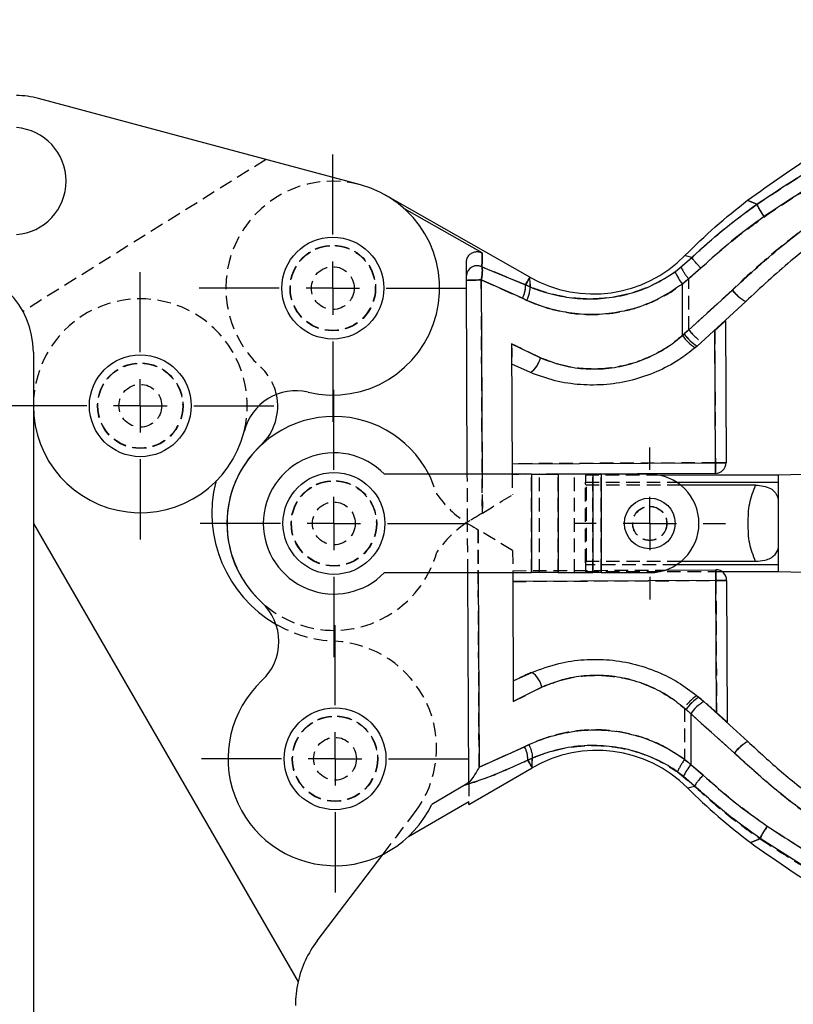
# Model space of a CAD drawing. Extents: x 36 to 398, y 6 to 290.
# Tile 6 of 11: x 125 to 198, y 146 to 238. Entities that reach past the tile are written whole.
import ezdxf

# ---------------------------------------------------------------- set-up
doc = ezdxf.new("R2010")
doc.units = 0
doc.linetypes.add('HIDDEN', pattern=[1.905, 1.27, -0.635])
doc.layers.get('0').update_dxf_attribs({"linetype": 'CONTINUOUS'})
doc.styles.add('SLDTEXTSTYLE0', font='TXT', dxfattribs={"width": 0.75})
doc.dimstyles.new('SLDDIMSTYLE1', dxfattribs={"dimtxt": 3.5, "dimasz": 3.302, "dimexe": 0, "dimexo": 0.0625, "dimgap": 0.875, "dimtad": 1, "dimdec": 0, "dimrnd": 1e-09, "dimzin": 12, "dimtxsty": 'SLDTEXTSTYLE0', "dimsah": 1, "dimcen": 0.09, "dimazin": 3, "dimtfac": 1, "dimtofl": 0, "dimtmove": 0, "dimatfit": 3, "dimtolj": 1, "dimtzin": 12})

# ---------------------------------------------------------------- blocks, each defined once
blk = doc.blocks.new('_D_1')
at = {"color": 179, "linetype": 'CONTINUOUS'}
for p, q in [((48.646, 231.46), (48.646, 286.46)), ((253.549, 234.404), (253.549, 286.46)), ((48.646, 285.46), (253.549, 285.46))]:
    blk.add_line(p, q, dxfattribs=at)
for points in [[(48.646, 285.46), (51.948, 284.952), (51.948, 285.968)], [(253.549, 285.46), (250.247, 285.968), (250.247, 284.952)]]:
    blk.add_solid(points, dxfattribs=at)
at = {"color": 179, "linetype": 'CONTINUOUS', "insert": (130.358, 289.972, 0.1), "char_height": 3.5, "attachment_point": 1, "style": 'SLDTEXTSTYLE0'}
blk.add_mtext('205', dxfattribs=at)
blk = doc.blocks.new('SW_CENTERMARKSYMBOL_0')
at = {"color": 0, "linetype": 'CONTINUOUS'}
for p, q in [((0, 5), (0, 12.5)), ((0, 0), (0, 2.5)), ((-5, 0), (-12.5, 0)), ((0, 0), (-2.5, 0)), ((0, 0), (0, -2.5)), ((0, 0), (2.5, 0)), ((5, 0), (12.5, 0)), ((0, -5), (0, -12.5))]:
    blk.add_line(p, q, dxfattribs=at)
blk = doc.blocks.new('SW_CENTERMARKSYMBOL_1')
at = {"color": 0, "linetype": 'CONTINUOUS'}
for p, q in [((0, 5), (0, 12.5)), ((0, 0), (0, 2.5)), ((-5, 0), (-12.5, 0)), ((0, 0), (-2.5, 0)), ((0, 0), (0, -2.5)), ((0, 0), (2.5, 0)), ((5, 0), (12.5, 0)), ((0, -5), (0, -12.5))]:
    blk.add_line(p, q, dxfattribs=at)
blk = doc.blocks.new('SW_CENTERMARKSYMBOL_2')
at = {"color": 0, "linetype": 'CONTINUOUS'}
for p, q in [((0, 5), (0, 7.1)), ((0, 0), (0, 2.5)), ((-5, 0), (-7.1, 0)), ((0, 0), (-2.5, 0)), ((0, 0), (0, -2.5)), ((0, 0), (2.5, 0)), ((5, 0), (7.1, 0)), ((0, -5), (0, -7.1))]:
    blk.add_line(p, q, dxfattribs=at)
blk = doc.blocks.new('SW_CENTERMARKSYMBOL_3')
at = {"color": 0, "linetype": 'CONTINUOUS'}
for p, q in [((0, 5), (0, 12.5)), ((0, 0), (0, 2.5)), ((-5, 0), (-12.5, 0)), ((0, 0), (-2.5, 0)), ((0, 0), (0, -2.5)), ((0, 0), (2.5, 0)), ((5, 0), (12.5, 0)), ((0, -5), (0, -12.5))]:
    blk.add_line(p, q, dxfattribs=at)
blk = doc.blocks.new('SW_CENTERMARKSYMBOL_4')
at = {"color": 0, "linetype": 'CONTINUOUS'}
for p, q in [((0, 5), (0, 12.5)), ((0, 0), (0, 2.5)), ((-5, 0), (-12.5, 0)), ((0, 0), (-2.5, 0)), ((0, 0), (0, -2.5)), ((0, 0), (2.5, 0)), ((5, 0), (12.5, 0)), ((0, -5), (0, -12.5))]:
    blk.add_line(p, q, dxfattribs=at)

msp = doc.modelspace()

# ---------------------------------------------------------------- linework, layer by layer
at = {"color": 7, "linetype": 'CONTINUOUS'}
for p, q in [((157.2345, 222.1197), (127.1238, 230.1879)), ((173.086, 213.4772), (159.5901, 221.1529)), ((168.6232, 215.7412), (161.3588, 219.8728)), ((186.6687, 213.9927), (188.2362, 215.3282)), ((188.2362, 215.3282), (188.2338, 215.3302)), ((168.5993, 214.4377), (172.6756, 212.7557)), ((189.071, 214.3203), (187.337, 212.8371)), ((167.2285, 195.0603), (167.1429, 213.2113)), ((172.385, 211.5108), (168.5318, 213.2178)), ((172.6756, 212.7557), (173.0908, 212.5697)), ((187.3597, 208.0352), (187.337, 212.8371)), ((187.5229, 208.173), (192.021, 212.2783)), ((172.7999, 211.3113), (172.385, 211.5108)), ((193.2625, 211.2063), (188.7246, 207.0386)), ((191.3612, 209.3971), (191.4237, 196.1337)), ((187.3597, 208.0352), (187.5229, 208.173)), ((190.4237, 196.1289), (190.3655, 208.4866)), ((171.371, 207.2628), (174.0556, 205.9434)), ((171.371, 207.2628), (171.4285, 195.0603)), ((126.6463, 206.4605), (126.6463, 201.4605)), ((188.7246, 207.0386), (188.5443, 206.8854)), ((173.128, 204.5583), (171.3801, 205.3443)), ((126.6463, 201.4605), (126.6463, 190.4605)), ((171.4239, 196.0394), (190.4237, 196.1289)), ((207.578, 195.2559), (196.2868, 194.9603)), ((143.6963, 194.3554), (143.813, 194.4863)), ((173.2228, 195.0603), (159.4829, 195.0603)), ((173.2228, 195.0603), (173.2228, 185.8603)), ((173.2228, 195.0603), (175.7125, 195.0603)), ((175.7125, 195.0603), (175.7125, 185.8603)), ((178.9697, 195.0603), (175.7125, 195.0603)), ((190.4284, 195.129), (175.8561, 195.0603)), ((178.9697, 195.0603), (178.9697, 185.8603)), ((178.9697, 195.0603), (179.7358, 195.0603)), ((179.7358, 195.0603), (179.7358, 185.8603)), ((184.2868, 195.0603), (179.7358, 195.0603)), ((196.2868, 194.9603), (185.2407, 194.9603)), ((186.7883, 194.3206), (196.2868, 194.3206)), ((196.2868, 194.9603), (196.2868, 192.7728)), ((196.2868, 194.9603), (196.2868, 194.3206)), ((194.187, 194.0331), (187.1841, 194.0331)), ((196.2867, 192.7728), (196.2867, 188.1477)), ((196.2868, 192.7728), (196.2868, 188.1477)), ((126.6463, 190.4605), (126.6463, 140.9108)), ((126.6463, 190.4605), (151.3935, 147.5971)), ((196.2868, 188.1477), (196.2868, 185.9603)), ((194.187, 186.8874), (187.1841, 186.8874)), ((185.7697, 186.1058), (190.4709, 186.128)), ((196.2868, 186.5999), (186.7883, 186.5999)), ((191.03, 185.9603), (196.2868, 185.9603)), ((196.2868, 186.5999), (196.2868, 185.9603)), ((196.2868, 185.9603), (207.578, 185.6646)), ((159.4829, 185.8603), (173.2228, 185.8603)), ((167.3644, 166.2248), (167.2719, 185.8603)), ((171.472, 185.8603), (171.5287, 173.8151)), ((190.4756, 185.128), (171.4758, 185.0385)), ((175.7125, 185.8603), (173.2228, 185.8603)), ((175.7125, 185.8603), (178.9697, 185.8603)), ((179.7358, 185.8603), (178.9697, 185.8603)), ((179.7358, 185.8603), (184.2868, 185.8603)), ((190.5338, 172.7704), (190.4756, 185.128)), ((191.4756, 185.1327), (191.5381, 171.8693)), ((171.5197, 175.7336), (173.2602, 176.5361)), ((174.2008, 175.1597), (171.5287, 173.8151)), ((188.8794, 174.2028), (189.3465, 173.8048)), ((188.1221, 172.6649), (187.6808, 173.0571)), ((189.3465, 173.8048), (193.4563, 170.0781)), ((188.1221, 172.6649), (188.1444, 167.9228)), ((192.1997, 168.9942), (188.1221, 172.6649)), ((168.334, 167.6716), (172.5827, 169.5769)), ((172.5827, 169.5769), (172.9957, 169.7802)), ((173.2984, 168.5246), (172.885, 168.3347)), ((167.3741, 164.1712), (173.3022, 167.6172)), ((188.1444, 167.9228), (189.2752, 166.9265)), ((188.4785, 165.9117), (187.4506, 166.8135)), ((167.0263, 166.0121), (163.8979, 164.1936)), ((167.3644, 166.2248), (167.0263, 166.0121)), ((188.4759, 165.9094), (188.4785, 165.9117)), ((161.7166, 161.1867), (167.3726, 164.4745)), ((153.1927, 151.4489), (159.3495, 159.5276))]:
    msp.add_line(p, q, dxfattribs=at)
at = {"color": 7, "linetype": 'HIDDEN'}
for p, q in [((148.4118, 224.4838), (125.6782, 210.2752)), ((188.2455, 215.3256), (187.2262, 214.4142)), ((188.2429, 215.3278), (188.2455, 215.3256)), ((172.6756, 212.7557), (168.5993, 214.4377)), ((187.9305, 213.3114), (189.0518, 214.3183)), ((168.5318, 213.2178), (172.385, 211.5108)), ((168.6345, 191.4271), (168.5318, 213.2178)), ((173.0908, 212.5697), (172.6756, 212.7557)), ((173.0901, 212.8255), (173.0908, 212.5703)), ((187.9528, 208.5693), (187.9305, 213.3114)), ((191.9956, 212.2782), (187.9528, 208.5693)), ((172.385, 211.5108), (172.7999, 211.3113)), ((187.9528, 208.5693), (187.5152, 208.173)), ((190.3655, 208.4866), (190.4237, 196.1289)), ((174.0556, 205.9434), (171.371, 207.2628)), ((190.4237, 196.1289), (171.4239, 196.0394)), ((167.2496, 190.5779), (167.2285, 195.0603)), ((168.6174, 195.0603), (168.6345, 191.4271)), ((171.4285, 195.0603), (171.4376, 193.1394)), ((175.8561, 195.0603), (171.4286, 195.0394)), ((173.2228, 185.8603), (173.2228, 195.0603)), ((173.9889, 185.8603), (173.9889, 195.0603)), ((175.7125, 185.8603), (175.7125, 195.0603)), ((177.2461, 185.8603), (177.2461, 195.0603)), ((178.2868, 194.9603), (178.2868, 194.3206)), ((185.2407, 194.9603), (178.2868, 194.9603)), ((178.2868, 194.1331), (178.2868, 194.3206)), ((178.2868, 194.3206), (186.7883, 194.3206)), ((178.9697, 185.8603), (178.9697, 195.0603)), ((179.7358, 185.8603), (179.7358, 195.0603)), ((178.3868, 194.0331), (178.2868, 194.1331)), ((178.2868, 186.7874), (178.2868, 194.1331)), ((187.1841, 194.0331), (178.3868, 194.0331)), ((178.3868, 186.8874), (178.3868, 194.0331)), ((167.2719, 185.8603), (167.2503, 190.4604)), ((167.2503, 190.4604), (167.4508, 190.3373)), ((168.334, 167.6716), (168.2294, 189.8717)), ((168.2294, 189.8717), (168.2483, 185.8603)), ((171.4622, 187.9385), (171.472, 185.8603)), ((178.2868, 186.7874), (178.3868, 186.8874)), ((187.1841, 186.8874), (178.3868, 186.8874)), ((171.4711, 186.0385), (185.7697, 186.1058)), ((178.2868, 186.7874), (178.2868, 186.5999)), ((186.7883, 186.5999), (178.2868, 186.5999)), ((178.2868, 186.5999), (178.2868, 185.9603)), ((178.2868, 185.9603), (191.03, 185.9603)), ((171.4758, 185.0385), (190.4756, 185.128)), ((190.4756, 185.128), (190.5338, 172.7704)), ((171.5287, 173.8151), (174.2008, 175.1597)), ((187.5239, 173.1934), (187.6885, 173.0571)), ((187.5239, 173.1934), (187.5465, 168.3915)), ((187.6885, 173.0571), (192.2251, 168.9944)), ((172.5827, 169.5769), (168.334, 167.6716)), ((172.9957, 169.7802), (172.5827, 169.5769)), ((172.885, 168.3347), (173.2984, 168.5246)), ((173.2984, 168.5241), (173.3001, 168.2688)), ((189.2944, 166.9247), (187.5465, 168.3915)), ((186.8892, 167.2296), (188.4692, 165.909)), ((167.3644, 166.2248), (167.3726, 164.4745)), ((159.3495, 159.5276), (162.2999, 163.3991))]:
    msp.add_line(p, q, dxfattribs=at)
at = {"color": 8, "linetype": 'CONTINUOUS'}
for p, q in [((168.5318, 213.2178), (168.6174, 195.0603)), ((168.2483, 185.8603), (168.334, 167.6716))]:
    msp.add_line(p, q, dxfattribs=at)
at = {"color": 7, "linetype": 'CONTINUOUS', "flags": 128}
for points in [[(194.2996, 220.3043), (194.1471, 220.3681), (193.614, 220.5913), (193.4316, 220.6677)], [(168.6232, 215.7412), (168.6174, 215.4246), (168.6095, 214.9893), (168.5993, 214.4377)], [(188.2338, 215.3302), (187.7467, 215.4569), (187.5805, 215.5001)], [(167.141, 213.627), (167.1386, 214.1376), (167.1366, 214.5454), (167.1352, 214.8482)], [(167.1429, 213.2113), (167.1422, 213.3677), (167.1415, 213.5068), (167.1411, 213.6044), (167.141, 213.627)], [(167.1429, 213.2113), (167.1731, 213.2114), (167.2618, 213.2118), (167.4037, 213.2125), (167.5901, 213.2134), (167.81, 213.2144), (168.0499, 213.2156), (168.2955, 213.2167), (168.5318, 213.2178)], [(172.6756, 212.7557), (172.7713, 212.9238), (172.8544, 213.07), (172.925, 213.1941), (172.9828, 213.2958), (173.0279, 213.3751), (173.0602, 213.4318), (173.0795, 213.4658), (173.086, 213.4772)], [(191.4237, 196.1337), (191.4045, 196.1336), (191.3476, 196.1333), (191.2552, 196.1329), (191.1308, 196.1323), (190.9793, 196.1316), (190.8064, 196.1307), (190.6188, 196.1299), (190.4237, 196.1289)], [(190.4237, 196.1289), (190.4246, 195.9339), (190.4255, 195.7463), (190.4263, 195.5734), (190.427, 195.4218), (190.4276, 195.2975), (190.4281, 195.2051), (190.4283, 195.1482), (190.4284, 195.129)], [(190.4709, 186.128), (190.471, 186.1088), (190.4713, 186.0519), (190.4717, 185.9594), (190.4723, 185.8351), (190.473, 185.6836), (190.4738, 185.5107), (190.4747, 185.3231), (190.4756, 185.128)], [(190.4756, 185.128), (190.6707, 185.1289), (190.8583, 185.1298), (191.0312, 185.1306), (191.1827, 185.1313), (191.3071, 185.1319), (191.3995, 185.1323), (191.4564, 185.1326), (191.4756, 185.1327)], [(173.3022, 167.6172), (173.2956, 167.6284), (173.2759, 167.6623), (173.2431, 167.7187), (173.1973, 167.7975), (173.1385, 167.8987), (173.0668, 168.0221), (172.9822, 168.1675), (172.885, 168.3347)], [(187.8151, 165.7309), (187.9807, 165.7756), (188.4759, 165.9094)], [(167.3741, 164.1712), (167.3739, 164.205), (167.3726, 164.4745)], [(193.7146, 160.6187), (193.8936, 160.6956), (194.4277, 160.9252), (194.6272, 161.0109)]]:
    msp.add_lwpolyline(points, dxfattribs=at)
at = {"color": 7, "linetype": 'HIDDEN', "flags": 128}
for points in [[(193.4316, 220.6677), (193.6113, 220.5925), (194.1476, 220.3679), (194.3479, 220.284)], [(168.5993, 214.4377), (168.6095, 214.9893), (168.6174, 215.4246), (168.6232, 215.7412)], [(168.5318, 213.2178), (168.2955, 213.2167), (168.0499, 213.2156), (167.81, 213.2144), (167.5901, 213.2134), (167.4037, 213.2125), (167.2618, 213.2118), (167.1731, 213.2114), (167.1429, 213.2113)], [(173.086, 213.4772), (173.0795, 213.4658), (173.0602, 213.4318), (173.0279, 213.3751), (172.9828, 213.2958), (172.925, 213.1941), (172.8544, 213.07), (172.7713, 212.9238), (172.6756, 212.7557)], [(171.371, 207.2628), (171.3745, 206.5128), (171.3771, 205.9602), (171.3792, 205.5338), (171.38, 205.3502), (171.3801, 205.3443)], [(190.4237, 196.1289), (190.6188, 196.1299), (190.8064, 196.1307), (190.9793, 196.1316), (191.1308, 196.1323), (191.2552, 196.1329), (191.3476, 196.1333), (191.4045, 196.1336), (191.4237, 196.1337)], [(190.4284, 195.129), (190.4283, 195.1482), (190.4281, 195.2051), (190.4276, 195.2975), (190.427, 195.4218), (190.4263, 195.5734), (190.4255, 195.7463), (190.4246, 195.9339), (190.4237, 196.1289)], [(163.6291, 195.0603), (163.7921, 194.7309), (164.3581, 193.2322)], [(168.6345, 191.4271), (169.5588, 191.9917), (170.4934, 192.5626), (171.4376, 193.1394)], [(168.6345, 191.4271), (168.4545, 191.3171), (168.267, 191.2026), (168.0789, 191.0877), (167.8967, 190.9764), (167.727, 190.8728), (167.576, 190.7805), (167.449, 190.7029)], [(167.4508, 190.3373), (167.6424, 190.2228), (167.8412, 190.1038), (168.0395, 189.9853), (168.2294, 189.8717)], [(171.4622, 187.9385), (170.3713, 188.5908), (169.2934, 189.2354), (168.2294, 189.8717)], [(190.4756, 185.128), (190.4747, 185.3231), (190.4738, 185.5107), (190.473, 185.6836), (190.4723, 185.8351), (190.4717, 185.9594), (190.4713, 186.0519), (190.471, 186.1088), (190.4709, 186.128)], [(191.4756, 185.1327), (191.4564, 185.1326), (191.3995, 185.1323), (191.3071, 185.1319), (191.1827, 185.1313), (191.0312, 185.1306), (190.8583, 185.1298), (190.6707, 185.1289), (190.4756, 185.128)], [(171.5197, 175.7336), (171.5201, 175.6394), (171.5213, 175.3844), (171.5233, 174.9606), (171.5261, 174.3712), (171.5287, 173.8151)], [(172.885, 168.3347), (172.9822, 168.1675), (173.0668, 168.0221), (173.1385, 167.8987), (173.1973, 167.7975), (173.2431, 167.7187), (173.2759, 167.6623), (173.2956, 167.6284), (173.3022, 167.6172)], [(194.5792, 160.9903), (194.4273, 160.925), (193.8963, 160.6968), (193.7146, 160.6187)]]:
    msp.add_lwpolyline(points, dxfattribs=at)
at = {"color": 7, "linetype": 'CONTINUOUS'}
for centre, radius in [((154.6463, 212.4605), 4.7625), ((136.6463, 201.4605), 4.7625), ((154.75, 190.4603), 4.7625), ((184.2868, 190.4603), 2.375), ((154.8537, 168.46), 4.7625)]:
    msp.add_circle(centre, radius, dxfattribs=at)
at = {"color": 7, "linetype": 'HIDDEN'}
for centre, radius in [((154.6463, 212.4605), 4), ((154.6463, 212.4605), 3.9687), ((154.6463, 212.4605), 2), ((136.6463, 201.4605), 4), ((136.6463, 201.4605), 3.9687), ((136.6463, 201.4605), 2), ((154.75, 190.4607), 4), ((154.75, 190.4603), 4), ((154.7501, 190.4598), 4), ((154.75, 190.4603), 3.9688), ((154.75, 190.4603), 2), ((184.2868, 190.4603), 1.6), ((184.2868, 190.4603), 1.5875), ((154.8537, 168.46), 4), ((154.8537, 168.46), 3.9688), ((154.8537, 168.46), 2)]:
    msp.add_circle(centre, radius, dxfattribs=at)
at = {"color": 7, "linetype": 'CONTINUOUS'}
for centre, radius, start, end in [((125.0532, 222.4605), 7.9999, 74.999921, 90.00002), ((124.6923, 222.4605), 5.013, 274.128432, 85.871568), ((154.6463, 212.4605), 10, 256.747885, 74.999998), ((179.0186, 223.9081), 12, 240.371078, 315.519646), ((168.1369, 213.5525), 0.9987, 62.415191, 175.721874), ((118.6463, 206.4605), 8, 359.999993, 89.999981), ((190.9677, 215.7077), 4.6285, 201.748938, 218.331596), ((170.1215, 212.6956), 2.5549, 332.370298, 1.348086), ((195.6274, 215.1996), 4.6411, 219.008832, 239.365718), ((190.5577, 210.145), 3.8313, 213.413872, 238.296754), ((190.7409, 210.3779), 3.9009, 214.417906, 238.875572), ((171.8714, 206.4029), 2.232, 304.26279, 348.119687), ((151.2078, 197.8599), 5, 76.747825, 166.111288), ((144.5002, 201.4125), 5, 313.103558, 12.71388), ((136.6463, 201.4605), 10, 180.00003, 346.111233), ((154.7501, 190.4598), 10, 27.390079, 227.436388), ((154.75, 190.4607), 10, 133.103522, 186.359813), ((154.75, 190.4603), 6.6, 44.184397, 315.815603), ((190.4237, 196.1289), 1, 270.27007, 0.270157), ((155.3363, 191.4382), 12, 165.930419, 239.952814), ((184.2868, 190.4603), 4.6, 270.000062, 89.999938), ((190.4756, 185.128), 1, 0.269857, 90.269731), ((144.604, 179.4119), 5, 313.103255, 47.436392), ((172.021, 174.6796), 2.2321, 12.420854, 56.276468), ((154.8537, 168.46), 10, 133.103257, 334.745465), ((190.8373, 170.9548), 3.7926, 121.082001, 146.336017), ((191.1045, 170.6888), 3.5777, 119.431139, 146.472563), ((170.3304, 168.3708), 2.5549, 359.191991, 28.169341), ((195.506, 166.4311), 4.1835, 119.336889, 142.216476), ((179.3328, 157.2426), 12, 45.020203, 120.168885), ((191.3976, 165.1164), 4.2964, 139.216633, 156.733919), ((161.1463, 145.3875), 10, 142.68911, 167.234667), ((161.1463, 145.3875), 10, 167.234652, 180.000015)]:
    msp.add_arc(centre, radius, start, end, dxfattribs=at)
at = {"color": 7, "linetype": 'HIDDEN'}
for centre, radius, start, end in [((154.6463, 212.4605), 10, 74.999988, 227.436658), ((168.1369, 213.5525), 0.9987, 62.415191, 175.721874), ((191.1572, 216.1484), 4.2965, 203.806357, 221.322924), ((170.1215, 212.6956), 2.5549, 332.370298, 1.348086), ((195.2778, 214.8726), 4.1837, 218.324061, 241.202527), ((136.6463, 201.4605), 10, 346.111252, 180.000012), ((190.6518, 210.3049), 3.7925, 214.203498, 239.45768), ((190.9165, 210.5734), 3.5777, 214.067361, 241.108661), ((171.8714, 206.4029), 2.232, 304.26279, 348.119687), ((144.5002, 201.4125), 5, 12.714006, 47.436518), ((172.5832, 198.9197), 10, 214.663622, 237.771778), ((172.6621, 182.1692), 10, 122.768199, 145.876236), ((154.75, 190.4607), 10, 186.359824, 344.44453), ((155.3363, 191.4382), 12, 239.952813, 267.420787), ((154.3463, 169.4605), 10, 322.689095, 87.42082), ((187.8745, 142.5488), 36.9961, 113.267488, 116.235999), ((172.021, 174.6796), 2.2321, 12.420854, 56.276468), ((190.7417, 171.1138), 3.8313, 122.243427, 147.125921), ((190.9269, 170.8828), 3.9006, 121.663564, 146.122624), ((124.2598, 97.8972), 99.9911, 48.48633, 49.740349), ((170.3304, 168.3708), 2.5549, 359.191991, 28.169341), ((195.8587, 166.1072), 4.641, 121.174064, 141.531212), ((191.204, 165.5553), 4.6283, 142.208018, 158.79117)]:
    msp.add_arc(centre, radius, start, end, dxfattribs=at)
at = {"color": 7, "linetype": 'CONTINUOUS'}
for points, knots in [([(193.4316, 220.6677), (195.5867, 222.2121), (199.8969, 225.3009), (206.9378, 229.0338), (214.3016, 232.0519), (221.9519, 234.2592), (229.7913, 235.6525), (237.5241, 236.1781), (245.07, 235.974), (249.9005, 235.2402), (252.3157, 234.8734)], [0, 0, 0, 0, 0.12750179, 0.25500344, 0.38250522, 0.51000694, 0.63750862, 0.76501041, 0.88250523, 1, 1, 1, 1]), ([(194.2998, 220.3042), (196.4637, 221.7401), (200.2789, 224.2717), (206.1375, 227.2396), (211.6612, 229.5787), (217.3995, 231.5107), (223.266, 233.0207), (229.1791, 234.0985), (235.1493, 234.7465), (241.1936, 234.9941), (245.2453, 234.7718), (247.2689, 234.6608)], [0, 0, 0, 0, 0.1391228, 0.2452771, 0.3515657, 0.4605513, 0.5695936, 0.6761025, 0.782531, 0.8913854, 1, 1, 1, 1]), ([(247.2615, 233.2436), (245.3113, 233.3546), (241.4071, 233.577), (235.4878, 233.3606), (229.5453, 232.7403), (223.6612, 231.6817), (217.9168, 230.2164), (212.2949, 228.3475), (206.7938, 226.0424), (200.9256, 223.0848), (197.1217, 220.5669), (194.9874, 219.1542)], [0, 0, 0, 0, 0.1061185, 0.2124417, 0.3214946, 0.4306243, 0.5370608, 0.6434502, 0.7522963, 0.8610167, 1, 1, 1, 1]), ([(192.021, 212.2783), (193.4068, 213.5613), (196.1795, 216.1283), (200.7622, 219.5678), (205.6421, 222.6727), (210.3753, 225.1469), (214.8137, 227.0718), (218.9159, 228.5512), (223.1236, 229.7971), (226.0002, 230.4046), (227.4385, 230.7083)], [0, 0, 0, 0, 0.1398739, 0.2798498, 0.4239097, 0.5681041, 0.6751265, 0.7821975, 0.8911002, 1, 1, 1, 1]), ([(227.6946, 229.2354), (226.3191, 228.9436), (223.5681, 228.3599), (219.4979, 227.1545), (215.4854, 225.7055), (211.1726, 223.826), (206.6386, 221.4476), (201.9275, 218.4537), (197.419, 215.0736), (194.6476, 212.495), (193.2625, 211.2063)], [0, 0, 0, 0, 0.1069949, 0.2139932, 0.3227967, 0.4315481, 0.5718552, 0.7120301, 0.856071, 1, 1, 1, 1]), ([(187.5805, 215.5001), (188.5098, 216.4134), (190.3683, 218.2398), (192.4105, 219.8584), (193.4316, 220.6677)], [0, 0, 0, 0, 0.4999998, 1, 1, 1, 1]), ([(188.2338, 215.3302), (189.196, 216.2126), (191.1262, 217.9825), (193.2396, 219.5289), (194.2995, 220.3043)], [0, 0, 0, 0, 0.4985442, 1, 1, 1, 1]), ([(194.9874, 219.1542), (194.904, 219.2757), (194.7463, 219.5052), (194.5449, 219.8289), (194.3908, 220.0874), (194.3251, 220.2434), (194.2995, 220.3043)], [0, 0, 0, 0, 0.3292411, 0.622086, 0.8523236, 1, 1, 1, 1]), ([(194.9874, 219.1542), (193.9595, 218.4046), (191.8988, 216.9019), (190.0151, 215.1822), (189.071, 214.3203)], [0, 0, 0, 0, 0.498767, 1, 1, 1, 1]), ([(167.1352, 214.8482), (167.146, 214.9642), (167.1675, 215.1964), (167.3433, 215.5054), (167.6022, 215.7378), (167.922, 215.8671), (168.2611, 215.8813), (168.4952, 215.8111), (168.6075, 215.7497), (168.6232, 215.7412)], [0, 0, 0, 0, 0.165738, 0.3315336, 0.4957385, 0.6571662, 0.8162684, 0.9743408, 1, 1, 1, 1]), ([(189.071, 214.3203), (189.061, 214.3307), (188.9914, 214.4029), (188.8197, 214.5847), (188.5872, 214.8486), (188.3682, 215.1062), (188.2724, 215.2673), (188.2362, 215.3282)], [0, 0, 0, 0, 0.0329432, 0.2294242, 0.5718633, 0.8381994, 1, 1, 1, 1]), ([(168.5993, 214.4377), (168.6045, 214.4133), (168.6305, 214.2913), (168.6372, 214.029), (168.6099, 213.6452), (168.5586, 213.3647), (168.5318, 213.2178)], [0, 0, 0, 0, 0.0608087, 0.3045594, 0.6357948, 1, 1, 1, 1]), ([(173.0903, 212.5711), (173.3771, 212.4593), (174.3107, 212.0957), (175.9675, 211.663), (178.0781, 211.4062), (180.2374, 211.4796), (182.4509, 211.9029), (184.6495, 212.7018), (185.9969, 213.5632), (186.6687, 213.9927)], [0, 0, 0, 0, 0.06481891, 0.21099304, 0.35918692, 0.51124859, 0.66400499, 0.8324452, 1, 1, 1, 1]), ([(187.337, 212.8371), (186.6223, 212.3545), (185.1904, 211.3878), (182.8344, 210.4865), (180.4575, 210.0143), (178.1426, 209.9413), (175.8831, 210.2469), (174.1091, 210.7527), (173.1117, 211.1781), (172.7998, 211.3111)], [0, 0, 0, 0, 0.168282, 0.3371199, 0.4891887, 0.6407873, 0.7879148, 0.9336849, 1, 1, 1, 1]), ([(173.0908, 212.5702), (173.091, 212.7995), (173.0914, 213.1018), (173.087, 213.4041), (173.086, 213.4772)], [0, 0, 0, 0, 0.7583457, 1, 1, 1, 1]), ([(172.7999, 211.3113), (172.8521, 211.4414), (172.9509, 211.6875), (173.0495, 212.0385), (173.1121, 212.3299), (173.097, 212.5), (173.0908, 212.5697)], [0, 0, 0, 0, 0.3220846, 0.6090401, 0.8396058, 1, 1, 1, 1]), ([(174.0556, 205.9434), (174.7042, 205.6968), (176.0066, 205.2016), (178.0893, 204.875), (180.2028, 204.889), (182.2796, 205.2557), (184.2444, 205.9687), (185.9548, 206.8997), (186.9252, 207.684), (187.3597, 208.0352)], [0, 0, 0, 0, 0.1462767, 0.2937194, 0.4421768, 0.5911358, 0.7367821, 0.8821432, 1, 1, 1, 1]), ([(188.5443, 206.8854), (188.0401, 206.4949), (186.9174, 205.6255), (184.9379, 204.5875), (182.6726, 203.8019), (180.2618, 203.3855), (177.8277, 203.3719), (175.4051, 203.7278), (173.8923, 204.2795), (173.128, 204.5583)], [0, 0, 0, 0, 0.1166621, 0.259763, 0.407028, 0.5543493, 0.705687, 0.8513217, 1, 1, 1, 1]), ([(194.187, 186.8874), (193.9713, 187.4456), (193.5272, 188.5945), (193.4796, 190.4559), (193.5272, 192.3218), (193.9699, 193.4701), (194.187, 194.0331)], [0, 0, 0, 0, 0.2430296, 0.5002484, 0.7549439, 1, 1, 1, 1]), ([(194.187, 194.0331), (194.4342, 194.0197), (194.918, 193.9936), (195.5337, 193.7805), (196.0066, 193.424), (196.1928, 193.0562), (196.2691, 192.8261), (196.2867, 192.7728)], [0, 0, 0, 0, 0.2795234, 0.5470841, 0.7249846, 0.936316, 1, 1, 1, 1]), ([(196.2867, 188.1477), (196.1981, 187.912), (196.0492, 187.5161), (195.5495, 187.1577), (194.9483, 186.9335), (194.4756, 186.9049), (194.187, 186.8874)], [0, 0, 0, 0, 0.2780423, 0.4670104, 0.6745623, 1, 1, 1, 1]), ([(173.2602, 176.5361), (174.0958, 176.8461), (175.6758, 177.4324), (178.1444, 177.7762), (180.564, 177.7611), (182.9846, 177.3352), (185.2158, 176.5517), (187.2053, 175.5052), (188.3217, 174.6367), (188.8794, 174.2028)], [0, 0, 0, 0, 0.160518, 0.3034822, 0.4471589, 0.5960845, 0.7449877, 0.872624, 1, 1, 1, 1]), ([(187.6808, 173.0571), (187.2015, 173.4462), (186.2418, 174.2253), (184.5259, 175.1686), (182.5978, 175.8755), (180.5059, 176.2612), (178.4143, 176.2746), (176.2808, 175.9647), (174.9213, 175.4386), (174.2008, 175.1597)], [0, 0, 0, 0, 0.1283311, 0.2569575, 0.4055987, 0.5542502, 0.6973626, 0.8396107, 1, 1, 1, 1]), ([(172.9956, 169.7805), (173.0037, 169.7842), (173.7714, 170.1378), (175.3684, 170.7171), (177.8629, 171.1791), (180.4107, 171.1809), (182.8444, 170.7522), (185.0832, 169.9213), (186.8282, 168.9516), (187.788, 168.2014), (188.1444, 167.9228)], [0, 0, 0, 0, 0.0016756, 0.157549, 0.3150873, 0.4722535, 0.6300132, 0.7730706, 0.9157128, 1, 1, 1, 1]), ([(172.9957, 169.7802), (172.9965, 169.7777), (172.9988, 169.7707), (173.0072, 169.7493), (173.0349, 169.6796), (173.0916, 169.5365), (173.1727, 169.3084), (173.2504, 169.0444), (173.2969, 168.8073), (173.3096, 168.6456), (173.3028, 168.5657), (173.2994, 168.5344), (173.2977, 168.5267), (173.2981, 168.5247), (173.2982, 168.5245)], [0, 0, 0, 0, 0.0061595, 0.0170145, 0.0527457, 0.1789548, 0.3713313, 0.6099647, 0.8119108, 0.9262918, 0.9823836, 0.9952376, 0.99951, 1, 1, 1, 1]), ([(187.4506, 166.8135), (187.1157, 167.061), (186.2108, 167.7297), (184.5771, 168.5893), (182.4863, 169.3265), (180.2191, 169.7116), (177.8443, 169.7139), (175.5038, 169.3394), (174.0293, 168.7939), (173.2979, 168.5233)], [0, 0, 0, 0, 0.0835654, 0.2257635, 0.3686131, 0.5272088, 0.6849261, 0.8437065, 1, 1, 1, 1]), ([(193.4563, 170.0781), (194.4936, 169.1192), (196.5689, 167.2007), (199.9217, 164.5614), (203.4447, 162.1098), (207.4762, 159.676), (212.0262, 157.3588), (217.1651, 155.2548), (222.5109, 153.5326), (226.2082, 152.7603), (228.0569, 152.3742)], [0, 0, 0, 0, 0.1074864, 0.2150512, 0.3244748, 0.4340051, 0.5732625, 0.7126609, 0.8563294, 1, 1, 1, 1]), ([(173.3022, 167.6172), (173.3025, 167.6902), (173.304, 167.9925), (173.3008, 168.2948), (173.2984, 168.5241)], [0, 0, 0, 0, 0.2416567, 1, 1, 1, 1]), ([(227.8247, 150.899), (225.9774, 151.2806), (222.2828, 152.0438), (216.8277, 153.7652), (211.4752, 155.9177), (206.7071, 158.3207), (202.5474, 160.8105), (198.9367, 163.2964), (195.4604, 166.0036), (193.2863, 167.9976), (192.1997, 168.9942)], [0, 0, 0, 0, 0.1396018, 0.2792037, 0.4228802, 0.5664141, 0.6740713, 0.7816288, 0.8908538, 1, 1, 1, 1]), ([(172.885, 168.3347), (171.9718, 167.9188), (170.1658, 167.0964), (168.1907, 166.366), (167.1393, 166.0465), (167.0263, 166.0121)], [0, 0, 0, 0, 0.4772916, 0.9438558, 1, 1, 1, 1]), ([(168.334, 167.6716), (168.3327, 167.6693), (168.1536, 167.3413), (167.8502, 166.843), (167.4926, 166.3879), (167.3644, 166.2248)], [0, 0, 0, 0, 0.0044917, 0.6430893, 1, 1, 1, 1]), ([(189.2752, 166.9265), (189.2654, 166.9161), (189.2022, 166.8482), (189.0384, 166.6689), (188.8157, 166.4055), (188.6017, 166.1413), (188.5124, 165.9749), (188.4785, 165.9117)], [0, 0, 0, 0, 0.0331204, 0.2150847, 0.5628143, 0.8339545, 1, 1, 1, 1]), ([(189.2752, 166.9265), (190.229, 166.0799), (192.1424, 164.3818), (194.2317, 162.9054), (195.2795, 162.165)], [0, 0, 0, 0, 0.4985052, 1, 1, 1, 1]), ([(187.8151, 165.7309), (188.7529, 164.8264), (190.6286, 163.0176), (192.6859, 161.4183), (193.7146, 160.6187)], [0, 0, 0, 0, 0.5000001, 1, 1, 1, 1]), ([(194.6271, 161.0109), (193.5589, 161.7682), (191.4174, 163.2867), (189.458, 165.0338), (188.4759, 165.9094)], [0, 0, 0, 0, 0.4987874, 1, 1, 1, 1]), ([(195.2795, 162.165), (195.1993, 162.044), (195.0478, 161.8152), (194.8561, 161.4916), (194.7099, 161.2313), (194.6508, 161.0733), (194.6274, 161.011)], [0, 0, 0, 0, 0.3277507, 0.6194907, 0.8499545, 1, 1, 1, 1]), ([(195.2795, 162.165), (196.5408, 161.336), (199.0651, 159.6768), (204.0783, 156.9048), (210.3896, 154.0299), (217.5488, 151.6061), (224.3349, 149.9451), (230.6618, 148.8899), (237.0409, 148.322), (242.7691, 148.2263), (246.3466, 148.4638), (247.8039, 148.5605)], [0, 0, 0, 0, 0.0818961, 0.1638941, 0.3106579, 0.4576797, 0.573419, 0.6895143, 0.8054543, 0.9207495, 1, 1, 1, 1]), ([(193.7146, 160.6187), (195.8842, 159.0946), (200.2233, 156.0466), (207.2991, 152.3803), (214.691, 149.4316), (222.3617, 147.2965), (230.2139, 145.9772), (237.9513, 145.5245), (245.495, 145.7997), (250.3183, 146.5789), (252.73, 146.9685)], [0, 0, 0, 0, 0.1275017, 0.2550034, 0.3825051, 0.5100069, 0.6375087, 0.7650104, 0.8825052, 1, 1, 1, 1]), ([(247.7962, 147.1432), (246.3207, 147.0481), (242.7258, 146.8165), (236.9884, 146.9207), (230.5659, 147.4942), (224.1365, 148.5692), (217.8239, 150.1222), (211.7235, 152.1205), (205.8233, 154.5735), (200.0713, 157.4805), (196.4408, 159.835), (194.6274, 161.011)], [0, 0, 0, 0, 0.079221, 0.1930234, 0.30710938, 0.42454643, 0.54202178, 0.6552023, 0.76823259, 0.88423194, 1, 1, 1, 1])]:
    msp.add_open_spline(points, degree=3, knots=knots, dxfattribs=at)
at = {"color": 7, "linetype": 'HIDDEN'}
for points, knots in [([(247.3838, 234.6522), (245.9075, 234.7333), (242.3105, 234.931), (236.5743, 234.7729), (230.1576, 234.1388), (223.7386, 233.0033), (217.4409, 231.3909), (211.3596, 229.3352), (205.4828, 226.8267), (199.7584, 223.8656), (196.1503, 221.477), (194.348, 220.284)], [0, 0, 0, 0, 0.0792209, 0.1930234, 0.3071093, 0.4245463, 0.5420218, 0.6552023, 0.7682325, 0.8842319, 1, 1, 1, 1]), ([(195.011, 219.1361), (196.2644, 219.9771), (198.7729, 221.66), (203.7598, 224.4791), (210.0438, 227.4133), (217.1798, 229.9045), (223.9499, 231.6293), (230.2666, 232.7441), (236.6401, 233.3721), (242.3671, 233.5218), (245.9467, 233.318), (247.4048, 233.235)], [0, 0, 0, 0, 0.0818961, 0.1638941, 0.3106579, 0.4576797, 0.573419, 0.6895144, 0.8054544, 0.9207494, 1, 1, 1, 1]), ([(227.4486, 230.7083), (225.605, 230.3094), (221.9177, 229.5114), (216.4791, 227.7386), (211.147, 225.5358), (206.4018, 223.088), (202.2658, 220.5591), (198.6787, 218.0393), (195.2281, 215.2994), (193.0728, 213.2851), (191.9956, 212.2782)], [0, 0, 0, 0, 0.1396017, 0.2792036, 0.4228802, 0.5664141, 0.6740713, 0.7816288, 0.8908538, 1, 1, 1, 1]), ([(194.3477, 220.2841), (193.2867, 219.5167), (191.1596, 217.9782), (189.2167, 216.2127), (188.2429, 215.3278)], [0, 0, 0, 0, 0.4987869, 1, 1, 1, 1]), ([(195.011, 219.1361), (194.9297, 219.2564), (194.776, 219.4838), (194.5813, 219.8056), (194.4327, 220.0645), (194.372, 220.2219), (194.348, 220.284)], [0, 0, 0, 0, 0.3277539, 0.6194944, 0.849956, 1, 1, 1, 1]), ([(189.0518, 214.3183), (189.9976, 215.1738), (191.8949, 216.89), (193.9702, 218.3859), (195.011, 219.1362)], [0, 0, 0, 0, 0.4985052, 1, 1, 1, 1]), ([(168.5318, 213.2178), (168.5586, 213.3647), (168.6099, 213.6452), (168.6372, 214.029), (168.6305, 214.2913), (168.6045, 214.4133), (168.5993, 214.4377)], [0, 0, 0, 0, 0.3642052, 0.6954406, 0.9391913, 1, 1, 1, 1]), ([(187.2262, 214.4142), (186.8936, 214.1635), (185.9951, 213.4863), (184.3696, 212.6113), (182.2859, 211.8544), (180.0223, 211.448), (177.6477, 211.4233), (175.3037, 211.7757), (173.8242, 212.3073), (173.0903, 212.571)], [0, 0, 0, 0, 0.08356544, 0.22576348, 0.36861309, 0.5272088, 0.68492611, 0.84370653, 1, 1, 1, 1]), ([(172.7998, 211.3111), (172.808, 211.3074), (173.5789, 210.9611), (175.1813, 210.3968), (177.68, 209.9584), (180.2278, 209.9806), (182.6573, 210.4322), (184.8882, 211.2841), (186.624, 212.2703), (187.5766, 213.0294), (187.9305, 213.3114)], [0, 0, 0, 0, 0.0016756, 0.1575489, 0.3150871, 0.4722534, 0.6300131, 0.7730704, 0.9157126, 1, 1, 1, 1]), ([(191.3612, 209.3971), (191.349, 209.3858), (191.3037, 209.3438), (191.1902, 209.2388), (190.9766, 209.0422), (190.6903, 208.7803), (190.4714, 208.5823), (190.3655, 208.4866)], [0, 0, 0, 0, 0.03695888, 0.13730501, 0.34373101, 0.68247935, 1, 1, 1, 1]), ([(187.5152, 208.173), (187.0451, 207.7831), (186.0936, 206.9939), (184.3962, 206.0408), (182.4714, 205.3069), (180.3926, 204.905), (178.29, 204.8649), (176.1531, 205.1552), (174.7788, 205.6717), (174.0556, 205.9434)], [0, 0, 0, 0, 0.12695616, 0.25695327, 0.40317689, 0.55425277, 0.69519823, 0.83961759, 1, 1, 1, 1]), ([(167.449, 190.7029), (167.4015, 190.6736), (167.3348, 190.6325), (167.2687, 190.5901), (167.2496, 190.5779)], [0, 0, 0, 0, 0.7109649, 1, 1, 1, 1]), ([(174.2008, 175.1597), (174.837, 175.4098), (176.1339, 175.9195), (178.2026, 176.2628), (180.3262, 176.2763), (182.3969, 175.929), (184.381, 175.2368), (186.1004, 174.3213), (187.0861, 173.5403), (187.5239, 173.1934)], [0, 0, 0, 0, 0.1440961, 0.2937199, 0.4397515, 0.5911415, 0.7346982, 0.8821488, 1, 1, 1, 1]), ([(190.5338, 172.7704), (190.6585, 172.6597), (190.8899, 172.4543), (191.1831, 172.1908), (191.3842, 172.009), (191.4881, 171.9148), (191.5292, 171.8774), (191.5381, 171.8693)], [0, 0, 0, 0, 0.3705765, 0.6880645, 0.876499, 0.9732621, 1, 1, 1, 1]), ([(187.5465, 168.3915), (186.8273, 168.8673), (185.3864, 169.8205), (183.022, 170.6996), (180.6407, 171.1494), (178.3252, 171.2005), (176.0688, 170.8737), (174.2996, 170.3511), (173.3062, 169.9163), (172.9956, 169.7804)], [0, 0, 0, 0, 0.168282, 0.3371201, 0.4891889, 0.6407874, 0.7879147, 0.9336848, 1, 1, 1, 1]), ([(173.2979, 168.5233), (173.5837, 168.6377), (174.5138, 169.0101), (176.1665, 169.4584), (178.2745, 169.7351), (180.4344, 169.682), (182.6519, 169.2796), (184.8579, 168.5014), (186.2133, 167.6528), (186.8892, 167.2296)], [0, 0, 0, 0, 0.0648187, 0.2109929, 0.3591867, 0.5112485, 0.6640048, 0.8324452, 1, 1, 1, 1]), ([(192.2251, 168.9944), (193.6229, 167.7245), (196.4196, 165.1838), (201.0346, 161.7876), (205.9434, 158.7288), (210.6997, 156.2993), (215.1561, 154.4163), (219.2721, 152.9757), (223.4914, 151.7695), (226.3736, 151.1891), (227.8146, 150.899)], [0, 0, 0, 0, 0.1398739, 0.2798498, 0.4239097, 0.5681042, 0.6751265, 0.7821976, 0.8911001, 1, 1, 1, 1]), ([(167.0263, 166.0121), (167.1393, 166.0465), (168.1794, 166.3626), (170.155, 167.0918), (171.961, 167.9141), (172.885, 168.3347)], [0, 0, 0, 0, 0.0561441, 0.5171266, 1, 1, 1, 1]), ([(195.2561, 162.1468), (194.2212, 162.8866), (192.1464, 164.3699), (190.2466, 166.0717), (189.2944, 166.9247)], [0, 0, 0, 0, 0.4987671, 1, 1, 1, 1]), ([(188.4667, 165.9069), (189.4373, 165.0337), (191.384, 163.2821), (193.5119, 161.7556), (194.579, 160.9902)], [0, 0, 0, 0, 0.4985436, 1, 1, 1, 1]), ([(195.2561, 162.1468), (195.1738, 162.0245), (195.0183, 161.7935), (194.8199, 161.4679), (194.6683, 161.208), (194.6041, 161.0514), (194.579, 160.9902)], [0, 0, 0, 0, 0.32923824, 0.62208382, 0.8523215, 1, 1, 1, 1]), ([(247.6607, 148.5506), (245.7116, 148.4211), (241.8096, 148.162), (235.8885, 148.3227), (229.9405, 148.8869), (224.0467, 149.89), (218.2887, 151.3011), (212.6495, 153.117), (207.1269, 155.3702), (201.2311, 158.2723), (197.4036, 160.7542), (195.2561, 162.1468)], [0, 0, 0, 0, 0.1061185, 0.2124417, 0.3214946, 0.4306243, 0.5370608, 0.6434502, 0.7522963, 0.8610167, 1, 1, 1, 1]), ([(194.5793, 160.9903), (196.7567, 159.5749), (200.5955, 157.0793), (206.4819, 154.1668), (212.0273, 151.8798), (217.7836, 150.002), (223.6641, 148.5474), (229.5871, 147.5253), (235.5631, 146.9336), (241.6095, 146.7429), (245.659, 147.0034), (247.6814, 147.1335)], [0, 0, 0, 0, 0.1391227, 0.245277, 0.3515657, 0.4605513, 0.5695935, 0.6761024, 0.7825311, 0.8913854, 1, 1, 1, 1])]:
    msp.add_open_spline(points, degree=3, knots=knots, dxfattribs=at)

# ---------------------------------------------------------------- block references
at = {"color": 179, "linetype": 'CONTINUOUS'}
for name, p in [('SW_CENTERMARKSYMBOL_0', (154.6463, 212.4605)), ('SW_CENTERMARKSYMBOL_3', (136.6463, 201.4605)), ('SW_CENTERMARKSYMBOL_1', (154.75, 190.4607)), ('SW_CENTERMARKSYMBOL_2', (184.2868, 190.4603)), ('SW_CENTERMARKSYMBOL_4', (154.8537, 168.4605))]:
    msp.add_blockref(name, p, dxfattribs=at)

# ---------------------------------------------------------------- dimensions: what is measured, and where the dimension line sits
dim = msp.add_linear_dim(base=(253.5487, 285.4605), p1=(48.6463, 230.4605), p2=(253.5487, 233.4044), dimstyle='SLDDIMSTYLE1', dxfattribs=at)
dim.commit()
dim.dimension.update_dxf_attribs({"geometry": '_D_1', "text_midpoint": (135.659, 285.4605), "dimtype": 160})

doc.saveas('drawing.dxf')
